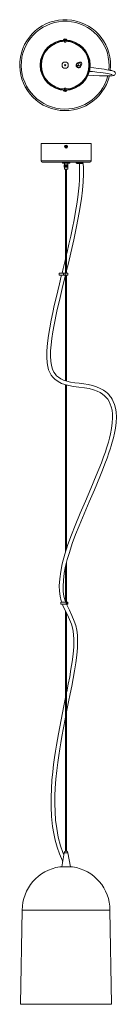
# Model space of a CAD drawing. Header units: millimetres. Extents: x -88 to 66, y -1500 to 70.
import ezdxf

# ---------------------------------------------------------------- set-up
doc = ezdxf.new("R2010")
doc.units = ezdxf.units.MM

msp = doc.modelspace()

# ---------------------------------------------------------------- linework, layer by layer
at = {"color": 7, "linetype": 'Continuous', "lineweight": 15}
for p, q in [((-18.4, 38.7), (-18.4, 37.9)), ((-17.2, 37.1), (-17.2, 34.7)), ((-17.2, 34.7), (-14.7, 34.7)), ((-16.4, 39.6), (-16.4, 39.6)), ((-15.8, 39.6), (-15.8, 39.6)), ((-15.4, 39.4), (-15.4, 39.6)), ((-14.7, 34.7), (-14.7, 37.1)), ((-13.5, 37.9), (-13.5, 38.7)), ((7.9, 3), (7.8, 3)), ((2.1, -2.5), (4.9, -2.7)), ((6, -2.7), (6.5, -2.7)), ((-18.4, -42.1), (-18.4, -42.9)), ((-17.1, -42.1), (-18.4, -42.1)), ((-17.2, -38.9), (-17.2, -41.2)), ((-14.7, -38.9), (-17.2, -38.9)), ((-17.2, -42), (-17.2, -42.1)), ((-16.3, -43.8), (-16.3, -43.6)), ((-16.3, -43.8), (-16.2, -43.8)), ((-16.2, -43.6), (-16.2, -43.8)), ((-15.5, -43.8), (-15.5, -43.8)), ((-14.7, -41.2), (-14.7, -38.9)), ((-14.7, -42.1), (-14.7, -42)), ((-13.5, -42.1), (-14.7, -42.1)), ((-13.5, -42.9), (-13.5, -42.1)), ((-54.4, -126.8), (-54.4, -154.8)), ((-54.4, -126.8), (25.6, -126.8)), ((-15.9, -131.9), (-14.7, -131.8)), ((-15.8, -132.6), (-14.6, -132.2)), ((-15, -130.7), (-14.7, -131.8)), ((-14.9, -131.7), (-14.7, -131.8)), ((-14.3, -131.8), (-14.7, -131.8)), ((-14.6, -132.2), (-14.7, -131.8)), ((-14.6, -132.2), (-14.7, -132.4)), ((-14.6, -132.2), (-14.2, -132.1)), ((-14.6, -133.4), (-14.6, -132.2)), ((-14.3, -130.6), (-14.3, -131.8)), ((-13.1, -131.4), (-14.3, -131.8)), ((-14.3, -131.8), (-14.1, -131.6)), ((-14.3, -131.8), (-14.2, -132.1)), ((-13.9, -133.3), (-14.2, -132.1)), ((-14, -132.3), (-14.2, -132.1)), ((-13, -132.1), (-14.2, -132.1)), ((25.6, -154.8), (25.6, -126.8)), ((23.6, -156.8), (-52.4, -156.8)), ((-20.4, -156.8), (-20.4, -158.3)), ((-9.9, -156.9), (-9.1, -156.9)), ((-9.9, -158.3), (-9.9, -156.9)), ((-9.1, -156.9), (-9.1, -158.3)), ((-8.4, -158.3), (-8.4, -156.8)), ((1.5, -156.8), (1.5, -157.7)), ((12.5, -157.7), (12.5, -156.8)), ((-8.5, -158.4), (-20.3, -158.4)), ((-11.5, -160.8), (-17.4, -160.8)), ((-17.4, -164.8), (-17.4, -160.8)), ((-17.4, -160.8), (-17.4, -164.8)), ((-17.4, -164.8), (-17.4, -160.8)), ((-17.4, -160.8), (-17.4, -164.8)), ((-17.4, -164.8), (-17.4, -160.8)), ((-11.5, -164.8), (-17.4, -164.8)), ((-17.3, -160.8), (-17.3, -164.8)), ((-17.3, -164.8), (-17.3, -160.8)), ((-17.3, -160.8), (-17.3, -164.8)), ((-17.2, -158.4), (-17.2, -160.8)), ((-17.2, -160.8), (-17.2, -164.8)), ((-17.2, -164.8), (-17.2, -160.8)), ((-17.2, -164.8), (-17.2, -167.9)), ((-11.7, -167.9), (-17.2, -167.9)), ((-17.1, -160.8), (-17.1, -164.8)), ((-17.1, -164.8), (-17.1, -160.8)), ((-17, -160.8), (-17, -164.8)), ((-17, -164.8), (-17, -160.8)), ((-16.9, -164.8), (-16.9, -160.8)), ((-16.8, -160.8), (-16.8, -164.8)), ((-16.7, -160.8), (-16.7, -164.8)), ((-16.7, -164.8), (-16.7, -160.8)), ((-16.6, -164.8), (-16.6, -160.8)), ((-16.5, -160.8), (-16.5, -164.8)), ((-16.4, -164.8), (-16.4, -160.8)), ((-16.3, -160.8), (-16.3, -164.8)), ((-16.2, -164.8), (-16.2, -160.8)), ((-16.1, -160.8), (-16.1, -164.8)), ((-16, -164.8), (-16, -160.8)), ((-15.9, -160.8), (-15.9, -164.8)), ((-15.8, -164.8), (-15.8, -160.8)), ((-15.8, -160.8), (-15.8, -164.8)), ((-15.7, -160.8), (-15.7, -164.8)), ((-15.6, -160.8), (-15.6, -164.8)), ((-15.5, -160.8), (-15.5, -164.8)), ((-15.5, -164.8), (-15.5, -160.8)), ((-15.3, -164.8), (-15.3, -160.8)), ((-15.3, -160.8), (-15.3, -164.8)), ((-15.2, -160.8), (-15.2, -164.8)), ((-15.2, -167.9), (-15.2, -333.9)), ((-15.1, -164.8), (-15.1, -160.8)), ((-15.1, -160.8), (-15.1, -164.8)), ((-15, -160.8), (-15, -164.8)), ((-14.9, -160.8), (-14.9, -164.8)), ((-14.8, -164.8), (-14.8, -160.8)), ((-14.7, -160.8), (-14.7, -164.8)), ((-14.6, -164.8), (-14.6, -160.8)), ((-14.6, -160.8), (-14.6, -164.8)), ((-14.5, -160.8), (-14.5, -164.8)), ((-14.4, -160.8), (-14.4, -164.8)), ((-14.3, -164.8), (-14.3, -160.8)), ((-14.2, -160.8), (-14.2, -164.8)), ((-14.2, -160.8), (-14.2, -164.8)), ((-14.1, -164.8), (-14.1, -160.8)), ((-14, -160.8), (-14, -164.8)), ((-13.9, -160.8), (-13.9, -164.8)), ((-13.8, -164.8), (-13.8, -160.8)), ((-13.7, -160.8), (-13.7, -164.8)), ((-13.7, -160.8), (-13.7, -164.8)), ((-13.7, -333.9), (-13.7, -167.9)), ((-13.6, -164.8), (-13.6, -160.8)), ((-13.5, -160.8), (-13.5, -164.8)), ((-13.5, -160.8), (-13.5, -164.8)), ((-13.3, -164.8), (-13.3, -160.8)), ((-13.2, -160.8), (-13.2, -164.8)), ((-13.1, -164.8), (-13.1, -160.8)), ((-13, -160.8), (-13, -164.8)), ((-12.9, -164.8), (-12.9, -160.8)), ((-12.8, -160.8), (-12.8, -164.8)), ((-12.7, -164.8), (-12.7, -160.8)), ((-12.6, -160.8), (-12.6, -164.8)), ((-12.5, -164.8), (-12.5, -160.8)), ((-12.4, -160.8), (-12.4, -164.8)), ((-12.3, -164.8), (-12.3, -160.8)), ((-12.2, -160.8), (-12.2, -164.8)), ((-12.1, -164.8), (-12.1, -160.8)), ((-12.1, -160.8), (-12.1, -164.8)), ((-12, -164.8), (-12, -160.8)), ((-11.9, -160.8), (-11.9, -164.8)), ((-11.9, -164.8), (-11.9, -160.8)), ((-11.8, -160.8), (-11.8, -164.8)), ((-11.7, -160.8), (-11.7, -158.4)), ((-11.7, -164.8), (-11.7, -160.8)), ((-11.7, -160.8), (-11.7, -164.8)), ((-11.7, -167.9), (-11.7, -164.8)), ((-11.6, -164.8), (-11.6, -160.8)), ((-11.6, -160.8), (-11.6, -164.8)), ((-11.6, -164.8), (-11.6, -160.8)), ((-11.6, -160.8), (-11.6, -164.8)), ((-11.5, -164.8), (-11.5, -160.8)), ((-11.5, -160.8), (-11.5, -164.8)), ((-11.5, -164.8), (-11.5, -160.8)), ((-11.5, -160.8), (-11.5, -164.8)), ((-11.5, -164.8), (-11.5, -160.8)), ((11.5, -158.7), (2.5, -158.7)), ((-25.6, -333.9), (-25.6, -336.9)), ((-25.6, -333.9), (-11.5, -333.9)), ((-25.6, -336.9), (-11.5, -336.9)), ((-18.6, -333.9), (-18.6, -336.9)), ((-16.1, -333.9), (-16.1, -336.9)), ((-15.2, -336.9), (-15.2, -505.4)), ((-13.7, -505.9), (-13.7, -336.9)), ((-11.5, -336.9), (-11.5, -333.9)), ((-15.2, -511.7), (-15.2, -778.5)), ((-13.7, -773.7), (-13.7, -512.1)), ((-13.7, -858.5), (-13.7, -795.1)), ((-15.2, -801.3), (-15.2, -858)), ((-22.8, -858.5), (-22.8, -861.5)), ((-22.8, -858.5), (-11.5, -858.5)), ((-22.8, -861.5), (-14.4, -861.5)), ((-14.4, -861.5), (-14.4, -858.5)), ((-14, -861.5), (-11.5, -861.5)), ((-13.7, -862), (-13.7, -861.5)), ((-13.3, -858.5), (-13.3, -861.5)), ((-11.5, -861.5), (-11.5, -858.5)), ((-15.2, -872.8), (-15.2, -1255.7)), ((-13.7, -1255.7), (-13.7, -875.9)), ((-13.4, -1255.7), (-15.4, -1255.7)), ((-17.5, -1258), (-21.4, -1280.5)), ((-7.4, -1280.5), (-11.4, -1258)), ((-24.4, -1280.5), (-4.4, -1280.5)), ((-84.4, -1349.8), (-86.9, -1499.8)), ((58.1, -1499.8), (55.6, -1349.8)), ((-86.9, -1499.8), (58.1, -1499.8))]:
    msp.add_line(p, q, dxfattribs=at)
at = {"color": 8, "linetype": 'Continuous', "lineweight": 15}
for p, q in [((-18.4, 38.7), (-13.5, 38.7)), ((-18.3, 38.9), (-13.6, 38.9)), ((-13.5, -42.9), (-18.4, -42.9)), ((-13.6, -43.1), (-18.3, -43.1)), ((-54.4, -154.8), (25.6, -154.8)), ((-20.4, -158.3), (-8.4, -158.3)), ((1.5, -157.7), (12.5, -157.7)), ((-11.4, -1258), (-17.5, -1258)), ((-84.4, -1349.8), (55.6, -1349.8))]:
    msp.add_line(p, q, dxfattribs=at)
at = {"color": 7, "linetype": 'Continuous', "lineweight": 15, "flags": 128}
for points in [[(-15.8, 39.6), (-15.9, 39.6), (-15.9, 39.6)], [(-15.4, 39.6), (-15.3, 39.6), (-15.2, 39.6)], [(8.6, -3.7), (5.5, -3.3), (2.1, -2.9)], [(3.8, -2.6), (4.1, -2.5), (4.2, -2.4)], [(7.8, -3), (8.6, -3), (8.9, -2.9)], [(20.7, -17.9), (29.3, -18.4), (38.6, -18.9), (47.4, -19.2), (50.1, -19.2), (52.6, -19.2), (55, -19.2), (57, -19.1), (58.8, -19), (59.9, -18.8), (60.8, -18.7), (61.6, -18.4), (62.3, -18.2), (63.2, -17.5), (63.9, -16.6), (64.2, -15.2), (64.1, -14.4), (63.8, -13.6), (62.6, -12.4), (61.2, -11.7), (59.8, -11.3), (58.3, -10.8), (56.1, -10.4), (53.5, -9.8), (50.3, -9.3), (46.4, -8.6), (41.8, -7.9), (36.7, -7.2), (29.9, -6.3), (23.9, -5.5)], [(31.2, -12.5), (23.9, -12.1), (22.8, -12)], [(22.9, -11.5), (27.8, -12.1), (34.7, -13), (39.9, -13.7), (44.5, -14.4), (48.4, -15), (51.7, -15.6), (54.3, -16.1), (56.3, -16.6), (57.5, -16.8), (58.4, -17.1), (58.8, -17.2), (58.8, -17.2)], [(-15.8, -43.6), (-15.8, -43.6), (-15.9, -43.6)], [(-13.7, -329.3), (-10.8, -317.6), (-6.9, -301.4), (-2.2, -280.7), (2.4, -259.3), (6.6, -237.3), (10, -215.2), (11.7, -201.3), (12.8, -188.1), (13.2, -175.7), (13.1, -164.1), (12.5, -156.8)], [(6.7, -158.7), (7, -162.6), (7.2, -170.3), (7.2, -177.4), (6.9, -185.2), (6.4, -193.6), (5.5, -202.8), (4.3, -212.8), (2.8, -223.6), (0.8, -235.6), (-1.6, -248.6), (-4.2, -261.7), (-7, -274.7), (-9.9, -287.6), (-12.8, -300.1), (-13.7, -303.7)], [(-10, -158.4), (-10, -158.4), (-10, -158.4), (-9.9, -158.4), (-9.9, -158.4), (-9.9, -158.4), (-9.9, -158.3)], [(-9.1, -158.4), (-9.1, -158.4), (-9.1, -158.4), (-9.1, -158.4), (-9.1, -158.4), (-9.1, -158.4), (-9.1, -158.3)], [(-15.2, -310.3), (-16, -313.4), (-19.1, -326.4), (-20.9, -333.9)], [(-21.7, -336.9), (-22.1, -338.8), (-25.1, -350.8), (-27.8, -362.2), (-30.5, -373.3), (-33.2, -385.2), (-35.7, -396.7), (-38.2, -408.6), (-40.5, -420.9), (-42.6, -433.3), (-44.2, -445.7), (-45.2, -457.9), (-45.3, -467.8), (-44.7, -477), (-43.7, -482.6), (-42.3, -487.7), (-40.5, -492.2), (-38.2, -496.3), (-35.5, -499.9), (-32.4, -503), (-27.2, -506.7), (-21.6, -509.6), (-16.4, -511.4), (-10.1, -513), (-2.5, -514.3), (5.9, -515.4), (15, -516.5), (22.4, -517.8), (29.4, -519.7), (35.2, -521.9), (40, -524.3), (43.9, -526.9), (47, -529.4), (49.6, -532), (51.9, -535), (54.1, -538.5), (56, -542.5), (57.6, -547.2), (58.8, -552.5), (59.5, -558.5), (59.6, -565.3), (59.2, -572.7), (58, -581.6), (56.4, -589.8), (54.7, -597), (53.1, -603.1), (51.6, -608.1), (50, -613.1), (48.2, -618.6), (45.3, -626.8), (41.9, -636.1), (37.9, -646.2), (33.7, -656.6), (25, -677.3), (16.3, -697.4), (8.1, -716.6), (0.1, -736), (-5.9, -751.3), (-11.4, -766.7), (-16.4, -782), (-20.5, -797.6), (-23, -809.4), (-24.6, -821.1), (-25.3, -832.6), (-25, -840.9), (-24, -848.9), (-22.1, -856.6), (-21.4, -858.5)], [(-15, -858.5), (-16, -856.1), (-17.8, -849), (-18.9, -841.6), (-19.3, -833.6), (-18.8, -823.2), (-17.4, -812.4), (-15.2, -801.3), (-12.5, -790.3), (-9.2, -779.3), (-4.5, -765), (0.8, -750.7), (6.4, -736.5), (14.2, -717.5), (22.3, -698.7), (30.8, -679.1), (39.3, -658.8), (43.6, -648.2), (47.6, -638), (51, -628.7), (54, -620.3), (55.9, -614.4), (57.6, -609), (59.2, -603.4), (61, -596.4), (62.7, -589.1), (64.2, -581), (65.3, -572.1), (65.7, -563.3), (65.2, -555.2), (64.3, -549.1), (62.7, -543.4), (60.7, -538.3), (59, -534.9), (57.3, -532.3), (56, -530.4), (54.9, -529.1), (53.5, -527.4), (51.5, -525.4), (48.9, -523.1), (45.5, -520.6), (40, -517.5), (34.1, -514.9), (27.7, -512.9), (20.9, -511.3), (13.7, -510.2), (6.4, -509.4), (-0.7, -508.5), (-7.4, -507.4), (-13.4, -506), (-18.6, -504.3), (-23, -502.2), (-26.7, -499.9), (-29.7, -497.3), (-32, -494.6), (-33.9, -491.8), (-36.3, -486.9), (-37.9, -481), (-39, -474.1), (-39.3, -466.2), (-39.1, -457.5), (-38.4, -448), (-37.2, -437.9), (-35.5, -427.3), (-33.6, -416.3), (-29.1, -394.3), (-24.1, -372.4), (-19.5, -353.3), (-15.5, -336.9)], [(-20.3, -861.5), (-19.4, -863.9), (-15.8, -871.6), (-12.2, -878.9), (-8.8, -886.1), (-6, -893.5), (-3.9, -901.3), (-2.6, -909.7), (-2, -918.8), (-2.2, -929.9), (-3.2, -941.5), (-4.7, -953.4), (-6.6, -965.5), (-8.7, -977.4), (-11, -989.3), (-13.4, -1001.5), (-13.7, -1002.8)], [(-13.7, -1033.2), (-10.5, -1017.2), (-7.9, -1004.7), (-5.5, -992.3), (-3.1, -980), (-0.9, -967.8), (1, -955.5), (2.6, -943.2), (3.7, -931.1), (4, -919.4), (3.6, -911.1), (2.6, -903.2), (0.9, -895.8), (-1.3, -888.8), (-5, -879.9), (-9.2, -871.3), (-13.4, -862.8), (-13.9, -861.5)], [(-15.2, -1010.5), (-17.9, -1024), (-22.4, -1046.4), (-26.6, -1068.3), (-28.2, -1077.5), (-29.8, -1086.5), (-31.3, -1095.9), (-32.8, -1106.2), (-34.3, -1117.3), (-35.6, -1129.3), (-36.9, -1142.1), (-37.8, -1155.7), (-38.3, -1170), (-38.3, -1185), (-37.5, -1200.5), (-35.9, -1216.5), (-34.2, -1227.3), (-31.8, -1238.3), (-28.8, -1249.2), (-25.1, -1260.1), (-20.4, -1270.9), (-19.9, -1271.8)], [(-18, -1261.2), (-19.5, -1257.7), (-23.2, -1247.1), (-26.8, -1233.3), (-29.4, -1219.6), (-31.1, -1206), (-32, -1192.7), (-32.4, -1179.7), (-32.2, -1167.1), (-31.7, -1155), (-30.7, -1140.5), (-29.4, -1127), (-27.8, -1114.4), (-26.2, -1102.8), (-24.6, -1092.3), (-23, -1082.6), (-21.3, -1072.8), (-16.1, -1045.3), (-15.2, -1040.9)]]:
    msp.add_lwpolyline(points, dxfattribs=at)
at = {"color": 7, "linetype": 'Continuous', "lineweight": 15}
for centre, radius in [((-15.9, -2.1), 40), ((-15.9, -2.1), 39.2), ((-15.9, -2.1), 5), ((5.5, -2.1), 3.5), ((-15.9, -2.1), 1), ((-15.9, -2.1), 0.78), ((-15.9, -2.1), 0.68), ((-15.9, -2.1), 0.668), ((-14.4, -132), 2.45), ((-14.4, -132), 2.35)]:
    msp.add_circle(centre, radius, dxfattribs=at)
for centre, radius, start, end in [((-15.9, -2.1), 72.5, 353.443, 346.3164), ((-15.9, -2.1), 70, 353.6079, 345.7953), ((-18.1, 38.7), 0.254, 125.6537, 180), ((-15.9, 35.6), 4.02, 99.7576, 125.6537), ((-16.1, 36.8), 2.87, 96.1501, 113.7429), ((-17.1, 38), 1.38, 82.4605, 97.5395), ((-15.7, 36.5), 3.11, 96.2032, 112.862), ((-16.3, 38.2), 1.49, 56.3359, 79.6209), ((-16.1, 36.6), 3.03, 76.6405, 83.9087), ((-15.2, 35.9), 3.51, 85.2739, 94.7261), ((-15.6, 38.4), 1.24, 53.2585, 79.6413), ((-15.9, 35.6), 4.02, 54.3463, 80.2424), ((-13.7, 38.7), 0.254, 0, 54.3463), ((5.5, -2.1), 4.05, 55.5404, 354.5185), ((7.8, 0), 2.98, 151.5696, 0.0826), ((7.8, 0), 2.98, 359.696, 138.6192), ((-18.1, -42.9), 0.254, 180, 234.3463), ((-15.9, -39.8), 4.02, 234.3463, 249.5749), ((-16, -39.9), 3.9, 249.6818, 264.7588), ((-17.3, -43.5), 0.0756, 238.16, 261.6356), ((-16.1, -38.9), 4.75, 265.9405, 274.0595), ((-16.1, -43.5), 0.419, 193.7399, 231.0479), ((-16.5, -43.4), 0.559, 304.5714, 335.2505), ((-15.3, -43.4), 0.559, 204.7495, 235.4286), ((-16, -39.9), 3.98, 275.2557, 290.1113), ((-15.8, -39.9), 3.9, 275.2412, 290.3182), ((-14.5, -43.5), 0.136, 245.6394, 294.3606), ((-15.9, -39.8), 4.02, 290.4251, 305.6537), ((-13.7, -42.9), 0.254, 305.6537, 360), ((-8.7, -166.8), 35.6, 99.9927, 101.6258), ((-9.8, -131.2), 6.1, 186.2609, 192.6748), ((-20.3, -97.2), 35.6, 277.3099, 278.943), ((-13.7, -136.6), 6.1, 96.2609, 102.6748), ((20.3, -126.2), 35.6, 187.3099, 188.943), ((20.3, -126.2), 35.6, 189.9927, 191.6258), ((-15.2, -127.4), 6.1, 276.2609, 282.6748), ((-49.2, -137.8), 35.6, 9.9927, 11.6258), ((-8.6, -166.8), 35.6, 97.3099, 98.943), ((-20.2, -97.2), 35.6, 279.9927, 281.6258), ((-49.2, -137.8), 35.6, 7.3099, 8.943), ((-19.1, -132.8), 6.1, 6.2609, 12.6748), ((-52.4, -154.8), 2, 180, 270), ((23.6, -154.8), 2, 270, 0), ((-20.3, -158.3), 0.1, 180, 270), ((-8.5, -158.3), 0.1, 270, 0), ((2.5, -157.7), 1, 180, 270), ((11.5, -157.7), 1, 296.0542, 360), ((-14.5, -1258.5), 3, 107.9683, 170), ((-14.4, -1258.5), 3, 10, 72.0317), ((-14.4, -1349.8), 70, 98.2132, 180), ((-14.4, -1349.8), 70, 0, 81.7868)]:
    msp.add_arc(centre, radius, start, end, dxfattribs=at)
at = {"color": 8, "linetype": 'Continuous', "lineweight": 15}
for start, end in [(91.8961, 268.1039), (271.8961, 88.1039)]:
    msp.add_arc((-15.9, -2.1), 38, start, end, dxfattribs=at)

doc.saveas('drawing.dxf')
